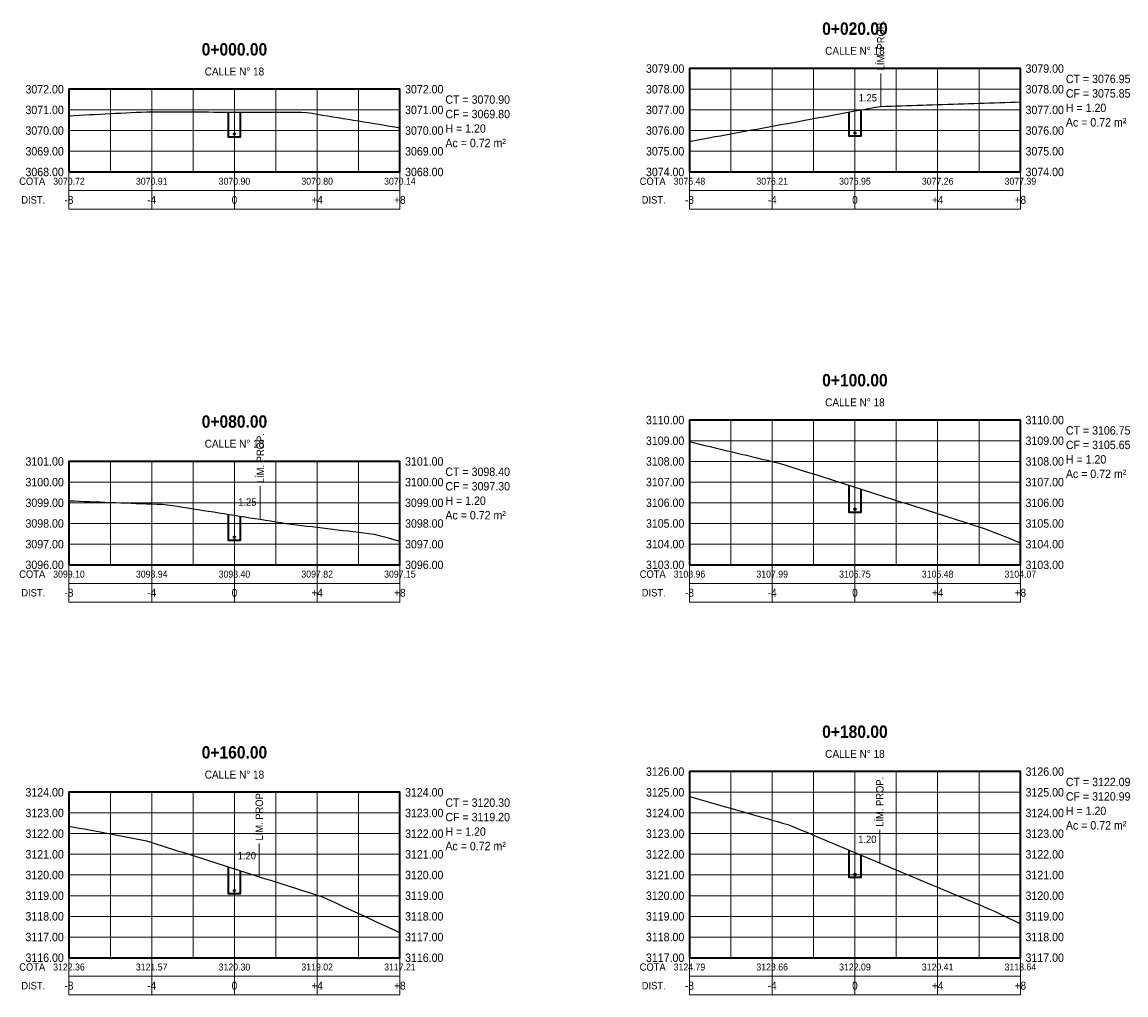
# Model space of a CAD drawing. Header units: metres. Extents: x 295850 to 310263, y 8095845 to 8104014.
# Tile 60 of 77: x 297390 to 297443, y 8103960 to 8104007. Entities that reach past the tile are written whole.
import ezdxf
from ezdxf.enums import TextEntityAlignment as Align

# ---------------------------------------------------------------- set-up
doc = ezdxf.new("R2010")
doc.units = ezdxf.units.M
doc.linetypes.add('CENTER', pattern=[5.08, 3.175, -0.635, 0.635, -0.635])
for name, color, linetype, lineweight in [('AP-EJES', 8, 'CENTER', 13), ('PERF-BANDAS', 7, 'Continuous', 18), ('PERF-MARCO', 7, 'Continuous', 35), ('SEC-GRILLA', 252, 'Continuous', 9), ('SEC-TERRENO', 32, 'Continuous', 25), ('SEC-TUB', 5, 'Continuous', 35), ('SEC-TXT', 7, 'Continuous', 18), ('SEC-ZANJA', 1, 'Continuous', 35)]:
    doc.layers.add(name, color=color, linetype=linetype, lineweight=lineweight)
doc.styles.add('ARIAL', font='arial.ttf')
doc.styles.add('ARIAL-B', font='arialbd.ttf')

# ---------------------------------------------------------------- blocks, each defined once
blk = doc.blocks.new('SECCION_C18_000000')
at = {"layer": 'SEC-TUB'}
h = blk.add_hatch(color=256, dxfattribs=at)
h.dxf.hatch_style = 1
h.paths.add_polyline_path([(297400.037, 8104001.833), (297400.037, 8104001.838), (297400.036, 8104001.843), (297400.035, 8104001.847), (297400.032, 8104001.852), (297400.03, 8104001.856), (297400.027, 8104001.86), (297400.023, 8104001.863), (297400.019, 8104001.866), (297400.014, 8104001.868), (297400.01, 8104001.869), (297400.005, 8104001.87), (297400, 8104001.871), (297399.995, 8104001.87), (297399.99, 8104001.869), (297399.986, 8104001.868), (297399.981, 8104001.866), (297399.977, 8104001.863), (297399.973, 8104001.86), (297399.97, 8104001.856), (297399.968, 8104001.852), (297399.965, 8104001.847), (297399.964, 8104001.843), (297399.963, 8104001.838), (297399.963, 8104001.833), (297399.963, 8104001.828), (297399.964, 8104001.823), (297399.965, 8104001.819), (297399.968, 8104001.814), (297399.97, 8104001.81), (297399.973, 8104001.807), (297399.977, 8104001.803), (297399.981, 8104001.801), (297399.986, 8104001.798), (297399.99, 8104001.797), (297399.995, 8104001.796), (297400, 8104001.796), (297400.005, 8104001.796), (297400.01, 8104001.797), (297400.014, 8104001.798), (297400.019, 8104001.801), (297400.023, 8104001.803), (297400.027, 8104001.807), (297400.03, 8104001.81), (297400.032, 8104001.814), (297400.035, 8104001.819), (297400.036, 8104001.823), (297400.037, 8104001.828)])
at = {"layer": 'AP-EJES'}
blk.add_line((297400, 8104000), (297400, 8104004), dxfattribs=at)
at = {"layer": 'PERF-BANDAS'}
for p, q in [((297392, 8104000), (297392, 8103998.2)), ((297396, 8104000), (297396, 8103998.2)), ((297400, 8104000), (297400, 8103998.2)), ((297404, 8104000), (297404, 8103998.2)), ((297408, 8104000), (297408, 8103998.2)), ((297392, 8103999.1), (297408, 8103999.1))]:
    blk.add_line(p, q, dxfattribs=at)
blk.add_lwpolyline([(297392, 8103998.2), (297408, 8103998.2), (297408, 8104000), (297392, 8104000)], close=True, dxfattribs=at)
at = {"layer": 'PERF-MARCO'}
blk.add_lwpolyline([(297392, 8104000), (297408, 8104000), (297408, 8104004), (297392, 8104004)], close=True, dxfattribs=at)
at = {"layer": 'SEC-GRILLA'}
for p, q in [((297392, 8104004), (297408, 8104004)), ((297392, 8104000), (297392, 8104004)), ((297394, 8104000), (297394, 8104004)), ((297396, 8104000), (297396, 8104004)), ((297398, 8104000), (297398, 8104004)), ((297400, 8104000), (297400, 8104004)), ((297402, 8104000), (297402, 8104004)), ((297404, 8104000), (297404, 8104004)), ((297406, 8104000), (297406, 8104004)), ((297408, 8104000), (297408, 8104004)), ((297392, 8104003), (297408, 8104003)), ((297392, 8104002), (297408, 8104002)), ((297392, 8104001), (297408, 8104001)), ((297392, 8104000), (297408, 8104000))]:
    blk.add_line(p, q, dxfattribs=at)
at = {"layer": 'SEC-TERRENO'}
blk.add_lwpolyline([(297392, 8104002.721), (297392.25, 8104002.734), (297392.5, 8104002.746), (297392.75, 8104002.759), (297393, 8104002.772), (297393.25, 8104002.784), (297393.5, 8104002.797), (297393.75, 8104002.809), (297394, 8104002.822), (297394.25, 8104002.835), (297394.5, 8104002.847), (297394.75, 8104002.86), (297395, 8104002.873), (297395.25, 8104002.885), (297395.5, 8104002.898), (297395.75, 8104002.91), (297396, 8104002.91), (297396.25, 8104002.909), (297396.5, 8104002.909), (297396.75, 8104002.908), (297397, 8104002.907), (297397.25, 8104002.906), (297397.5, 8104002.905), (297397.75, 8104002.904), (297398, 8104002.903), (297398.25, 8104002.902), (297398.5, 8104002.901), (297398.75, 8104002.9), (297399, 8104002.899), (297399.25, 8104002.898), (297399.5, 8104002.897), (297399.75, 8104002.896), (297400, 8104002.896), (297400.25, 8104002.895), (297400.5, 8104002.894), (297400.75, 8104002.893), (297401, 8104002.892), (297401.25, 8104002.891), (297401.5, 8104002.89), (297401.75, 8104002.889), (297402, 8104002.888), (297402.25, 8104002.887), (297402.5, 8104002.886), (297402.75, 8104002.885), (297403, 8104002.884), (297403.25, 8104002.884), (297403.5, 8104002.877), (297403.75, 8104002.836), (297404, 8104002.795), (297404.25, 8104002.754), (297404.5, 8104002.714), (297404.75, 8104002.673), (297405, 8104002.632), (297405.25, 8104002.591), (297405.5, 8104002.55), (297405.75, 8104002.509), (297406, 8104002.468), (297406.25, 8104002.427), (297406.5, 8104002.386), (297406.75, 8104002.345), (297407, 8104002.304), (297407.25, 8104002.263), (297407.5, 8104002.222), (297407.75, 8104002.181), (297408, 8104002.14)], dxfattribs=at)
at = {"layer": 'SEC-TUB'}
blk.add_circle((297400, 8104001.833), 0.0375, dxfattribs=at)
at = {"layer": 'SEC-ZANJA'}
blk.add_lwpolyline([(297399.7, 8104002.897), (297399.7, 8104001.696), (297400.3, 8104001.696), (297400.3, 8104002.894)], dxfattribs=at)
at = {"layer": 'SEC-TXT', "width": 0.9}
for s, height, style, p in [('0+000.00', 0.6, 'ARIAL-B', (297400, 8104005.45)), ('CALLE N° 18', 0.384, 'ARIAL', (297400, 8104004.55))]:
    blk.add_text(s, height=height, dxfattribs=dict(at, style=style)).set_placement(p, align=Align.BOTTOM_CENTER)
at = {"layer": 'SEC-TXT', "style": 'ARIAL', "width": 0.9}
for s, height, p in [('3072.00', 0.408, (297391.75, 8104004)), ('3071.00', 0.408, (297391.75, 8104003)), ('3070.00', 0.408, (297391.75, 8104002)), ('3069.00', 0.408, (297391.75, 8104001)), ('3068.00', 0.408, (297391.75, 8104000)), ('COTA', 0.36, (297390.85, 8103999.55)), ('DIST.', 0.36, (297390.85, 8103998.65))]:
    blk.add_text(s, height=height, dxfattribs=at).set_placement(p, align=Align.MIDDLE_RIGHT)
for s, p in [('3072.00', (297408.25, 8104004)), ('CT = 3070.90', (297410.2, 8104003.5)), ('3071.00', (297408.25, 8104003)), ('CF = 3069.80', (297410.2, 8104002.8)), ('3070.00', (297408.25, 8104002)), ('H = 1.20', (297410.2, 8104002.1)), ('Ac = 0.72 m²', (297410.2, 8104001.4)), ('3069.00', (297408.25, 8104001)), ('3068.00', (297408.25, 8104000))]:
    blk.add_text(s, height=0.408, dxfattribs=at).set_placement(p, align=Align.MIDDLE_LEFT)
for s, height, p in [('3070.72', 0.336, (297392, 8103999.55)), ('3070.91', 0.336, (297396, 8103999.55)), ('3070.90', 0.336, (297400, 8103999.55)), ('3070.80', 0.336, (297404, 8103999.55)), ('3070.14', 0.336, (297408, 8103999.55)), ('-8', 0.384, (297392, 8103998.65)), ('-4', 0.384, (297396, 8103998.65)), ('0', 0.384, (297400, 8103998.65)), ('+4', 0.384, (297404, 8103998.65)), ('+8', 0.384, (297408, 8103998.65))]:
    blk.add_text(s, height=height, dxfattribs=at).set_placement(p, align=Align.MIDDLE_CENTER)
blk = doc.blocks.new('SECCION_C18_002000')
at = {"layer": 'SEC-TUB'}
h = blk.add_hatch(color=256, dxfattribs=at)
h.dxf.hatch_style = 1
h.paths.add_polyline_path([(297430.037, 8104001.886), (297430.037, 8104001.891), (297430.036, 8104001.896), (297430.035, 8104001.901), (297430.032, 8104001.905), (297430.03, 8104001.909), (297430.027, 8104001.913), (297430.023, 8104001.916), (297430.019, 8104001.919), (297430.014, 8104001.921), (297430.01, 8104001.922), (297430.005, 8104001.923), (297430, 8104001.924), (297429.995, 8104001.923), (297429.99, 8104001.922), (297429.986, 8104001.921), (297429.981, 8104001.919), (297429.977, 8104001.916), (297429.973, 8104001.913), (297429.97, 8104001.909), (297429.968, 8104001.905), (297429.965, 8104001.901), (297429.964, 8104001.896), (297429.963, 8104001.891), (297429.963, 8104001.886), (297429.963, 8104001.881), (297429.964, 8104001.876), (297429.965, 8104001.872), (297429.968, 8104001.867), (297429.97, 8104001.863), (297429.973, 8104001.86), (297429.977, 8104001.856), (297429.981, 8104001.854), (297429.986, 8104001.852), (297429.99, 8104001.85), (297429.995, 8104001.849), (297430, 8104001.849), (297430.005, 8104001.849), (297430.01, 8104001.85), (297430.014, 8104001.852), (297430.019, 8104001.854), (297430.023, 8104001.856), (297430.027, 8104001.86), (297430.03, 8104001.863), (297430.032, 8104001.867), (297430.035, 8104001.872), (297430.036, 8104001.876), (297430.037, 8104001.881)])
at = {"layer": 'AP-EJES'}
for p, q in [((297430, 8104000), (297430, 8104005)), ((297431.25, 8104003.166), (297431.25, 8104004.766))]:
    blk.add_line(p, q, dxfattribs=at)
at = {"layer": 'PERF-BANDAS'}
for p, q in [((297422, 8104000), (297422, 8103998.2)), ((297426, 8104000), (297426, 8103998.2)), ((297430, 8104000), (297430, 8103998.2)), ((297434, 8104000), (297434, 8103998.2)), ((297438, 8104000), (297438, 8103998.2)), ((297422, 8103999.1), (297438, 8103999.1))]:
    blk.add_line(p, q, dxfattribs=at)
blk.add_lwpolyline([(297422, 8103998.2), (297438, 8103998.2), (297438, 8104000), (297422, 8104000)], close=True, dxfattribs=at)
at = {"layer": 'PERF-MARCO'}
blk.add_lwpolyline([(297422, 8104000), (297438, 8104000), (297438, 8104005), (297422, 8104005)], close=True, dxfattribs=at)
at = {"layer": 'SEC-GRILLA'}
for p, q in [((297422, 8104005), (297438, 8104005)), ((297422, 8104000), (297422, 8104005)), ((297424, 8104000), (297424, 8104005)), ((297426, 8104000), (297426, 8104005)), ((297428, 8104000), (297428, 8104005)), ((297430, 8104000), (297430, 8104005)), ((297432, 8104000), (297432, 8104005)), ((297434, 8104000), (297434, 8104005)), ((297436, 8104000), (297436, 8104005)), ((297438, 8104000), (297438, 8104005)), ((297422, 8104004), (297438, 8104004)), ((297422, 8104003), (297438, 8104003)), ((297422, 8104002), (297438, 8104002)), ((297422, 8104001), (297438, 8104001)), ((297422, 8104000), (297438, 8104000))]:
    blk.add_line(p, q, dxfattribs=at)
at = {"layer": 'SEC-TERRENO'}
blk.add_lwpolyline([(297422, 8104001.479), (297422.25, 8104001.525), (297422.5, 8104001.571), (297422.75, 8104001.616), (297423, 8104001.662), (297423.25, 8104001.708), (297423.5, 8104001.754), (297423.75, 8104001.8), (297424, 8104001.846), (297424.25, 8104001.892), (297424.5, 8104001.938), (297424.75, 8104001.984), (297425, 8104002.03), (297425.25, 8104002.076), (297425.5, 8104002.122), (297425.75, 8104002.168), (297426, 8104002.214), (297426.25, 8104002.26), (297426.5, 8104002.306), (297426.75, 8104002.351), (297427, 8104002.397), (297427.25, 8104002.443), (297427.5, 8104002.489), (297427.75, 8104002.535), (297428, 8104002.581), (297428.25, 8104002.627), (297428.5, 8104002.673), (297428.75, 8104002.719), (297429, 8104002.765), (297429.25, 8104002.811), (297429.5, 8104002.857), (297429.75, 8104002.903), (297430, 8104002.949), (297430.25, 8104002.995), (297430.5, 8104003.041), (297430.75, 8104003.086), (297431, 8104003.132), (297431.25, 8104003.166), (297431.5, 8104003.174), (297431.75, 8104003.182), (297432, 8104003.19), (297432.25, 8104003.199), (297432.5, 8104003.207), (297432.75, 8104003.215), (297433, 8104003.223), (297433.25, 8104003.231), (297433.5, 8104003.239), (297433.75, 8104003.248), (297434, 8104003.256), (297434.25, 8104003.264), (297434.5, 8104003.272), (297434.75, 8104003.28), (297435, 8104003.289), (297435.25, 8104003.297), (297435.5, 8104003.305), (297435.75, 8104003.313), (297436, 8104003.321), (297436.25, 8104003.33), (297436.5, 8104003.338), (297436.75, 8104003.346), (297437, 8104003.354), (297437.25, 8104003.362), (297437.5, 8104003.37), (297437.75, 8104003.379), (297438, 8104003.387)], dxfattribs=at)
at = {"layer": 'SEC-TUB'}
blk.add_circle((297430, 8104001.886), 0.0375, dxfattribs=at)
at = {"layer": 'SEC-ZANJA'}
blk.add_lwpolyline([(297429.7, 8104002.894), (297429.7, 8104001.749), (297430.3, 8104001.749), (297430.3, 8104003.004)], dxfattribs=at)
at = {"layer": 'SEC-TXT', "width": 0.9}
for s, height, style, p in [('0+020.00', 0.6, 'ARIAL-B', (297430, 8104006.45)), ('CALLE N° 18', 0.384, 'ARIAL', (297430, 8104005.55)), ('1.25', 0.36, 'ARIAL', (297430.625, 8104003.299))]:
    blk.add_text(s, height=height, dxfattribs=dict(at, style=style)).set_placement(p, align=Align.BOTTOM_CENTER)
at = {"layer": 'SEC-TXT', "style": 'ARIAL', "width": 0.9}
blk.add_text('LÍM. PROP.', height=0.36, rotation=90, dxfattribs=at).set_placement((297431.25, 8104004.916), align=Align.MIDDLE_LEFT)
for s, height, p in [('3079.00', 0.408, (297421.75, 8104005)), ('3078.00', 0.408, (297421.75, 8104004)), ('3077.00', 0.408, (297421.75, 8104003)), ('3076.00', 0.408, (297421.75, 8104002)), ('3075.00', 0.408, (297421.75, 8104001)), ('3074.00', 0.408, (297421.75, 8104000)), ('COTA', 0.36, (297420.85, 8103999.55)), ('DIST.', 0.36, (297420.85, 8103998.65))]:
    blk.add_text(s, height=height, dxfattribs=at).set_placement(p, align=Align.MIDDLE_RIGHT)
for s, p in [('3079.00', (297438.25, 8104005)), ('CT = 3076.95', (297440.2, 8104004.5)), ('3078.00', (297438.25, 8104004)), ('CF = 3075.85', (297440.2, 8104003.8)), ('3077.00', (297438.25, 8104003)), ('H = 1.20', (297440.2, 8104003.1)), ('Ac = 0.72 m²', (297440.2, 8104002.4)), ('3076.00', (297438.25, 8104002)), ('3075.00', (297438.25, 8104001)), ('3074.00', (297438.25, 8104000))]:
    blk.add_text(s, height=0.408, dxfattribs=at).set_placement(p, align=Align.MIDDLE_LEFT)
for s, height, p in [('3075.48', 0.336, (297422, 8103999.55)), ('3076.21', 0.336, (297426, 8103999.55)), ('3076.95', 0.336, (297430, 8103999.55)), ('3077.26', 0.336, (297434, 8103999.55)), ('3077.39', 0.336, (297438, 8103999.55)), ('-8', 0.384, (297422, 8103998.65)), ('-4', 0.384, (297426, 8103998.65)), ('0', 0.384, (297430, 8103998.65)), ('+4', 0.384, (297434, 8103998.65)), ('+8', 0.384, (297438, 8103998.65))]:
    blk.add_text(s, height=height, dxfattribs=at).set_placement(p, align=Align.MIDDLE_CENTER)
blk = doc.blocks.new('SECCION_C18_008000')
at = {"layer": 'SEC-TUB'}
h = blk.add_hatch(color=256, dxfattribs=at)
h.dxf.hatch_style = 1
h.paths.add_polyline_path([(297400.037, 8103982.336), (297400.037, 8103982.341), (297400.036, 8103982.345), (297400.035, 8103982.35), (297400.032, 8103982.354), (297400.03, 8103982.358), (297400.027, 8103982.362), (297400.023, 8103982.365), (297400.019, 8103982.368), (297400.014, 8103982.37), (297400.01, 8103982.372), (297400.005, 8103982.373), (297400, 8103982.373), (297399.995, 8103982.373), (297399.99, 8103982.372), (297399.986, 8103982.37), (297399.981, 8103982.368), (297399.977, 8103982.365), (297399.973, 8103982.362), (297399.97, 8103982.358), (297399.968, 8103982.354), (297399.965, 8103982.35), (297399.964, 8103982.345), (297399.963, 8103982.341), (297399.963, 8103982.336), (297399.963, 8103982.331), (297399.964, 8103982.326), (297399.965, 8103982.321), (297399.968, 8103982.317), (297399.97, 8103982.313), (297399.973, 8103982.309), (297399.977, 8103982.306), (297399.981, 8103982.303), (297399.986, 8103982.301), (297399.99, 8103982.299), (297399.995, 8103982.298), (297400, 8103982.298), (297400.005, 8103982.298), (297400.01, 8103982.299), (297400.014, 8103982.301), (297400.019, 8103982.303), (297400.023, 8103982.306), (297400.027, 8103982.309), (297400.03, 8103982.313), (297400.032, 8103982.317), (297400.035, 8103982.321), (297400.036, 8103982.326), (297400.037, 8103982.331)])
at = {"layer": 'AP-EJES'}
for p, q in [((297400, 8103981), (297400, 8103986)), ((297401.25, 8103983.202), (297401.25, 8103984.802))]:
    blk.add_line(p, q, dxfattribs=at)
at = {"layer": 'PERF-BANDAS'}
for p, q in [((297392, 8103981), (297392, 8103979.2)), ((297396, 8103981), (297396, 8103979.2)), ((297400, 8103981), (297400, 8103979.2)), ((297404, 8103981), (297404, 8103979.2)), ((297408, 8103981), (297408, 8103979.2)), ((297392, 8103980.1), (297408, 8103980.1))]:
    blk.add_line(p, q, dxfattribs=at)
blk.add_lwpolyline([(297392, 8103979.2), (297408, 8103979.2), (297408, 8103981), (297392, 8103981)], close=True, dxfattribs=at)
at = {"layer": 'PERF-MARCO'}
blk.add_lwpolyline([(297392, 8103981), (297408, 8103981), (297408, 8103986), (297392, 8103986)], close=True, dxfattribs=at)
at = {"layer": 'SEC-GRILLA'}
for p, q in [((297392, 8103986), (297408, 8103986)), ((297392, 8103981), (297392, 8103986)), ((297394, 8103981), (297394, 8103986)), ((297396, 8103981), (297396, 8103986)), ((297398, 8103981), (297398, 8103986)), ((297400, 8103981), (297400, 8103986)), ((297402, 8103981), (297402, 8103986)), ((297404, 8103981), (297404, 8103986)), ((297406, 8103981), (297406, 8103986)), ((297408, 8103981), (297408, 8103986)), ((297392, 8103985), (297408, 8103985)), ((297392, 8103984), (297408, 8103984)), ((297392, 8103983), (297408, 8103983)), ((297392, 8103982), (297408, 8103982)), ((297392, 8103981), (297408, 8103981))]:
    blk.add_line(p, q, dxfattribs=at)
at = {"layer": 'SEC-TERRENO'}
blk.add_lwpolyline([(297392, 8103984.097), (297392.25, 8103984.087), (297392.5, 8103984.078), (297392.75, 8103984.068), (297393, 8103984.059), (297393.25, 8103984.049), (297393.5, 8103984.04), (297393.75, 8103984.03), (297394, 8103984.021), (297394.25, 8103984.011), (297394.5, 8103984.002), (297394.75, 8103983.992), (297395, 8103983.983), (297395.25, 8103983.973), (297395.5, 8103983.964), (297395.75, 8103983.954), (297396, 8103983.945), (297396.25, 8103983.936), (297396.5, 8103983.926), (297396.75, 8103983.909), (297397, 8103983.87), (297397.25, 8103983.831), (297397.5, 8103983.791), (297397.75, 8103983.752), (297398, 8103983.713), (297398.25, 8103983.673), (297398.5, 8103983.634), (297398.75, 8103983.595), (297399, 8103983.555), (297399.25, 8103983.516), (297399.5, 8103983.477), (297399.75, 8103983.437), (297400, 8103983.398), (297400.25, 8103983.359), (297400.5, 8103983.319), (297400.75, 8103983.28), (297401, 8103983.241), (297401.25, 8103983.202), (297401.5, 8103983.162), (297401.75, 8103983.123), (297402, 8103983.084), (297402.25, 8103983.044), (297402.5, 8103983.005), (297402.75, 8103982.967), (297403, 8103982.937), (297403.25, 8103982.907), (297403.5, 8103982.877), (297403.75, 8103982.847), (297404, 8103982.817), (297404.25, 8103982.787), (297404.5, 8103982.757), (297404.75, 8103982.727), (297405, 8103982.697), (297405.25, 8103982.666), (297405.5, 8103982.636), (297405.75, 8103982.606), (297406, 8103982.576), (297406.25, 8103982.546), (297406.5, 8103982.516), (297406.75, 8103982.477), (297407, 8103982.412), (297407.25, 8103982.347), (297407.5, 8103982.282), (297407.75, 8103982.216), (297408, 8103982.151)], dxfattribs=at)
at = {"layer": 'SEC-TUB'}
blk.add_circle((297400, 8103982.336), 0.0375, dxfattribs=at)
at = {"layer": 'SEC-ZANJA'}
blk.add_lwpolyline([(297399.7, 8103983.445), (297399.7, 8103982.198), (297400.3, 8103982.198), (297400.3, 8103983.351)], dxfattribs=at)
at = {"layer": 'SEC-TXT', "width": 0.9}
for s, height, style, p in [('0+080.00', 0.6, 'ARIAL-B', (297400, 8103987.45)), ('CALLE N° 18', 0.384, 'ARIAL', (297400, 8103986.55)), ('1.25', 0.36, 'ARIAL', (297400.625, 8103983.748))]:
    blk.add_text(s, height=height, dxfattribs=dict(at, style=style)).set_placement(p, align=Align.BOTTOM_CENTER)
at = {"layer": 'SEC-TXT', "style": 'ARIAL', "width": 0.9}
blk.add_text('LÍM. PROP.', height=0.36, rotation=90, dxfattribs=at).set_placement((297401.25, 8103984.952), align=Align.MIDDLE_LEFT)
for s, height, p in [('3101.00', 0.408, (297391.75, 8103986)), ('3100.00', 0.408, (297391.75, 8103985)), ('3099.00', 0.408, (297391.75, 8103984)), ('3098.00', 0.408, (297391.75, 8103983)), ('3097.00', 0.408, (297391.75, 8103982)), ('3096.00', 0.408, (297391.75, 8103981)), ('COTA', 0.36, (297390.85, 8103980.55)), ('DIST.', 0.36, (297390.85, 8103979.65))]:
    blk.add_text(s, height=height, dxfattribs=at).set_placement(p, align=Align.MIDDLE_RIGHT)
for s, p in [('3101.00', (297408.25, 8103986)), ('CT = 3098.40', (297410.2, 8103985.5)), ('3100.00', (297408.25, 8103985)), ('CF = 3097.30', (297410.2, 8103984.8)), ('H = 1.20', (297410.2, 8103984.1)), ('3099.00', (297408.25, 8103984)), ('Ac = 0.72 m²', (297410.2, 8103983.4)), ('3098.00', (297408.25, 8103983)), ('3097.00', (297408.25, 8103982)), ('3096.00', (297408.25, 8103981))]:
    blk.add_text(s, height=0.408, dxfattribs=at).set_placement(p, align=Align.MIDDLE_LEFT)
for s, height, p in [('3099.10', 0.336, (297392, 8103980.55)), ('3098.94', 0.336, (297396, 8103980.55)), ('3098.40', 0.336, (297400, 8103980.55)), ('3097.82', 0.336, (297404, 8103980.55)), ('3097.15', 0.336, (297408, 8103980.55)), ('-8', 0.384, (297392, 8103979.65)), ('-4', 0.384, (297396, 8103979.65)), ('0', 0.384, (297400, 8103979.65)), ('+4', 0.384, (297404, 8103979.65)), ('+8', 0.384, (297408, 8103979.65))]:
    blk.add_text(s, height=height, dxfattribs=at).set_placement(p, align=Align.MIDDLE_CENTER)
blk = doc.blocks.new('SECCION_C18_010000')
at = {"layer": 'SEC-TUB'}
h = blk.add_hatch(color=256, dxfattribs=at)
h.dxf.hatch_style = 1
h.paths.add_polyline_path([(297430.037, 8103983.691), (297430.037, 8103983.696), (297430.036, 8103983.701), (297430.035, 8103983.706), (297430.032, 8103983.71), (297430.03, 8103983.714), (297430.027, 8103983.718), (297430.023, 8103983.721), (297430.019, 8103983.724), (297430.014, 8103983.726), (297430.01, 8103983.728), (297430.005, 8103983.729), (297430, 8103983.729), (297429.995, 8103983.729), (297429.99, 8103983.728), (297429.986, 8103983.726), (297429.981, 8103983.724), (297429.977, 8103983.721), (297429.973, 8103983.718), (297429.97, 8103983.714), (297429.968, 8103983.71), (297429.965, 8103983.706), (297429.964, 8103983.701), (297429.963, 8103983.696), (297429.963, 8103983.691), (297429.963, 8103983.687), (297429.964, 8103983.682), (297429.965, 8103983.677), (297429.968, 8103983.673), (297429.97, 8103983.669), (297429.973, 8103983.665), (297429.977, 8103983.662), (297429.981, 8103983.659), (297429.986, 8103983.657), (297429.99, 8103983.655), (297429.995, 8103983.654), (297430, 8103983.654), (297430.005, 8103983.654), (297430.01, 8103983.655), (297430.014, 8103983.657), (297430.019, 8103983.659), (297430.023, 8103983.662), (297430.027, 8103983.665), (297430.03, 8103983.669), (297430.032, 8103983.673), (297430.035, 8103983.677), (297430.036, 8103983.682), (297430.037, 8103983.687)])
at = {"layer": 'AP-EJES'}
blk.add_line((297430, 8103981), (297430, 8103988), dxfattribs=at)
at = {"layer": 'PERF-BANDAS'}
for p, q in [((297422, 8103981), (297422, 8103979.2)), ((297426, 8103981), (297426, 8103979.2)), ((297430, 8103981), (297430, 8103979.2)), ((297434, 8103981), (297434, 8103979.2)), ((297438, 8103981), (297438, 8103979.2)), ((297422, 8103980.1), (297438, 8103980.1))]:
    blk.add_line(p, q, dxfattribs=at)
blk.add_lwpolyline([(297422, 8103979.2), (297438, 8103979.2), (297438, 8103981), (297422, 8103981)], close=True, dxfattribs=at)
at = {"layer": 'PERF-MARCO'}
blk.add_lwpolyline([(297422, 8103981), (297438, 8103981), (297438, 8103988), (297422, 8103988)], close=True, dxfattribs=at)
at = {"layer": 'SEC-GRILLA'}
for p, q in [((297422, 8103988), (297438, 8103988)), ((297422, 8103981), (297422, 8103988)), ((297424, 8103981), (297424, 8103988)), ((297426, 8103981), (297426, 8103988)), ((297428, 8103981), (297428, 8103988)), ((297430, 8103981), (297430, 8103988)), ((297432, 8103981), (297432, 8103988)), ((297434, 8103981), (297434, 8103988)), ((297436, 8103981), (297436, 8103988)), ((297438, 8103981), (297438, 8103988)), ((297422, 8103987), (297438, 8103987)), ((297422, 8103986), (297438, 8103986)), ((297422, 8103985), (297438, 8103985)), ((297422, 8103984), (297438, 8103984)), ((297422, 8103983), (297438, 8103983)), ((297422, 8103982), (297438, 8103982)), ((297422, 8103981), (297438, 8103981))]:
    blk.add_line(p, q, dxfattribs=at)
at = {"layer": 'SEC-TERRENO'}
blk.add_lwpolyline([(297422, 8103986.958), (297422.25, 8103986.898), (297422.5, 8103986.838), (297422.75, 8103986.777), (297423, 8103986.717), (297423.25, 8103986.657), (297423.5, 8103986.597), (297423.75, 8103986.537), (297424, 8103986.476), (297424.25, 8103986.416), (297424.5, 8103986.356), (297424.75, 8103986.296), (297425, 8103986.235), (297425.25, 8103986.175), (297425.5, 8103986.115), (297425.75, 8103986.055), (297426, 8103985.994), (297426.25, 8103985.934), (297426.5, 8103985.873), (297426.75, 8103985.793), (297427, 8103985.713), (297427.25, 8103985.633), (297427.5, 8103985.553), (297427.75, 8103985.473), (297428, 8103985.393), (297428.25, 8103985.313), (297428.5, 8103985.234), (297428.75, 8103985.154), (297429, 8103985.074), (297429.25, 8103984.994), (297429.5, 8103984.914), (297429.75, 8103984.834), (297430, 8103984.754), (297430.25, 8103984.674), (297430.5, 8103984.595), (297430.75, 8103984.515), (297431, 8103984.436), (297431.25, 8103984.356), (297431.5, 8103984.277), (297431.75, 8103984.197), (297432, 8103984.118), (297432.25, 8103984.038), (297432.5, 8103983.959), (297432.75, 8103983.879), (297433, 8103983.8), (297433.25, 8103983.72), (297433.5, 8103983.641), (297433.75, 8103983.561), (297434, 8103983.482), (297434.25, 8103983.402), (297434.5, 8103983.323), (297434.75, 8103983.242), (297435, 8103983.16), (297435.25, 8103983.079), (297435.5, 8103982.998), (297435.75, 8103982.917), (297436, 8103982.836), (297436.25, 8103982.755), (297436.5, 8103982.665), (297436.75, 8103982.565), (297437, 8103982.466), (297437.25, 8103982.366), (297437.5, 8103982.266), (297437.75, 8103982.166), (297438, 8103982.066)], dxfattribs=at)
at = {"layer": 'SEC-TUB'}
blk.add_circle((297430, 8103983.691), 0.0375, dxfattribs=at)
at = {"layer": 'SEC-ZANJA'}
blk.add_lwpolyline([(297429.7, 8103984.85), (297429.7, 8103983.554), (297430.3, 8103983.554), (297430.3, 8103984.658)], dxfattribs=at)
at = {"layer": 'SEC-TXT', "width": 0.9}
for s, height, style, p in [('0+100.00', 0.6, 'ARIAL-B', (297430, 8103989.45)), ('CALLE N° 18', 0.384, 'ARIAL', (297430, 8103988.55))]:
    blk.add_text(s, height=height, dxfattribs=dict(at, style=style)).set_placement(p, align=Align.BOTTOM_CENTER)
at = {"layer": 'SEC-TXT', "style": 'ARIAL', "width": 0.9}
for s, height, p in [('3110.00', 0.408, (297421.75, 8103988)), ('3109.00', 0.408, (297421.75, 8103987)), ('3108.00', 0.408, (297421.75, 8103986)), ('3107.00', 0.408, (297421.75, 8103985)), ('3106.00', 0.408, (297421.75, 8103984)), ('3105.00', 0.408, (297421.75, 8103983)), ('3104.00', 0.408, (297421.75, 8103982)), ('3103.00', 0.408, (297421.75, 8103981)), ('COTA', 0.36, (297420.85, 8103980.55)), ('DIST.', 0.36, (297420.85, 8103979.65))]:
    blk.add_text(s, height=height, dxfattribs=at).set_placement(p, align=Align.MIDDLE_RIGHT)
for s, p in [('3110.00', (297438.25, 8103988)), ('CT = 3106.75', (297440.2, 8103987.5)), ('3109.00', (297438.25, 8103987)), ('CF = 3105.65', (297440.2, 8103986.8)), ('3108.00', (297438.25, 8103986)), ('H = 1.20', (297440.2, 8103986.1)), ('Ac = 0.72 m²', (297440.2, 8103985.4)), ('3107.00', (297438.25, 8103985)), ('3106.00', (297438.25, 8103984)), ('3105.00', (297438.25, 8103983)), ('3104.00', (297438.25, 8103982)), ('3103.00', (297438.25, 8103981))]:
    blk.add_text(s, height=0.408, dxfattribs=at).set_placement(p, align=Align.MIDDLE_LEFT)
for s, height, p in [('3108.96', 0.336, (297422, 8103980.55)), ('3107.99', 0.336, (297426, 8103980.55)), ('3106.75', 0.336, (297430, 8103980.55)), ('3105.48', 0.336, (297434, 8103980.55)), ('3104.07', 0.336, (297438, 8103980.55)), ('-8', 0.384, (297422, 8103979.65)), ('-4', 0.384, (297426, 8103979.65)), ('0', 0.384, (297430, 8103979.65)), ('+4', 0.384, (297434, 8103979.65)), ('+8', 0.384, (297438, 8103979.65))]:
    blk.add_text(s, height=height, dxfattribs=at).set_placement(p, align=Align.MIDDLE_CENTER)
blk = doc.blocks.new('SECCION_C18_016000')
at = {"layer": 'SEC-TUB'}
h = blk.add_hatch(color=256, dxfattribs=at)
h.dxf.hatch_style = 1
h.paths.add_polyline_path([(297400.037, 8103965.237), (297400.037, 8103965.242), (297400.036, 8103965.247), (297400.035, 8103965.251), (297400.032, 8103965.256), (297400.03, 8103965.26), (297400.027, 8103965.263), (297400.023, 8103965.267), (297400.019, 8103965.269), (297400.014, 8103965.272), (297400.01, 8103965.273), (297400.005, 8103965.274), (297400, 8103965.274), (297399.995, 8103965.274), (297399.99, 8103965.273), (297399.986, 8103965.272), (297399.981, 8103965.269), (297399.977, 8103965.267), (297399.973, 8103965.263), (297399.97, 8103965.26), (297399.968, 8103965.256), (297399.965, 8103965.251), (297399.964, 8103965.247), (297399.963, 8103965.242), (297399.963, 8103965.237), (297399.963, 8103965.232), (297399.964, 8103965.227), (297399.965, 8103965.223), (297399.968, 8103965.218), (297399.97, 8103965.214), (297399.973, 8103965.21), (297399.977, 8103965.207), (297399.981, 8103965.204), (297399.986, 8103965.202), (297399.99, 8103965.201), (297399.995, 8103965.2), (297400, 8103965.199), (297400.005, 8103965.2), (297400.01, 8103965.201), (297400.014, 8103965.202), (297400.019, 8103965.204), (297400.023, 8103965.207), (297400.027, 8103965.21), (297400.03, 8103965.214), (297400.032, 8103965.218), (297400.035, 8103965.223), (297400.036, 8103965.227), (297400.037, 8103965.232)])
at = {"layer": 'AP-EJES'}
for p, q in [((297400, 8103962), (297400, 8103970)), ((297401.2, 8103965.917), (297401.2, 8103967.517))]:
    blk.add_line(p, q, dxfattribs=at)
at = {"layer": 'PERF-BANDAS'}
for p, q in [((297392, 8103962), (297392, 8103960.2)), ((297396, 8103962), (297396, 8103960.2)), ((297400, 8103962), (297400, 8103960.2)), ((297404, 8103962), (297404, 8103960.2)), ((297408, 8103962), (297408, 8103960.2)), ((297392, 8103961.1), (297408, 8103961.1))]:
    blk.add_line(p, q, dxfattribs=at)
blk.add_lwpolyline([(297392, 8103960.2), (297408, 8103960.2), (297408, 8103962), (297392, 8103962)], close=True, dxfattribs=at)
at = {"layer": 'PERF-MARCO'}
blk.add_lwpolyline([(297392, 8103962), (297408, 8103962), (297408, 8103970), (297392, 8103970)], close=True, dxfattribs=at)
at = {"layer": 'SEC-GRILLA'}
for p, q in [((297392, 8103970), (297408, 8103970)), ((297392, 8103962), (297392, 8103970)), ((297394, 8103962), (297394, 8103970)), ((297396, 8103962), (297396, 8103970)), ((297398, 8103962), (297398, 8103970)), ((297400, 8103962), (297400, 8103970)), ((297402, 8103962), (297402, 8103970)), ((297404, 8103962), (297404, 8103970)), ((297406, 8103962), (297406, 8103970)), ((297408, 8103962), (297408, 8103970)), ((297392, 8103969), (297408, 8103969)), ((297392, 8103968), (297408, 8103968)), ((297392, 8103967), (297408, 8103967)), ((297392, 8103966), (297408, 8103966)), ((297392, 8103965), (297408, 8103965)), ((297392, 8103964), (297408, 8103964)), ((297392, 8103963), (297408, 8103963)), ((297392, 8103962), (297408, 8103962))]:
    blk.add_line(p, q, dxfattribs=at)
at = {"layer": 'SEC-TERRENO'}
blk.add_lwpolyline([(297392, 8103968.359), (297392.25, 8103968.315), (297392.5, 8103968.27), (297392.75, 8103968.225), (297393, 8103968.181), (297393.25, 8103968.136), (297393.5, 8103968.089), (297393.75, 8103968.041), (297394, 8103967.993), (297394.25, 8103967.944), (297394.5, 8103967.896), (297394.75, 8103967.848), (297395, 8103967.8), (297395.25, 8103967.752), (297395.5, 8103967.704), (297395.75, 8103967.654), (297396, 8103967.574), (297396.25, 8103967.495), (297396.5, 8103967.415), (297396.75, 8103967.335), (297397, 8103967.256), (297397.25, 8103967.176), (297397.5, 8103967.096), (297397.75, 8103967.017), (297398, 8103966.937), (297398.25, 8103966.857), (297398.5, 8103966.778), (297398.75, 8103966.698), (297399, 8103966.618), (297399.25, 8103966.538), (297399.5, 8103966.459), (297399.75, 8103966.379), (297400, 8103966.299), (297400.25, 8103966.22), (297400.5, 8103966.14), (297400.75, 8103966.06), (297401, 8103965.981), (297401.25, 8103965.901), (297401.5, 8103965.821), (297401.75, 8103965.742), (297402, 8103965.662), (297402.25, 8103965.582), (297402.5, 8103965.503), (297402.75, 8103965.423), (297403, 8103965.343), (297403.25, 8103965.264), (297403.5, 8103965.184), (297403.75, 8103965.104), (297404, 8103965.025), (297404.25, 8103964.945), (297404.5, 8103964.832), (297404.75, 8103964.716), (297405, 8103964.6), (297405.25, 8103964.484), (297405.5, 8103964.368), (297405.75, 8103964.253), (297406, 8103964.137), (297406.25, 8103964.021), (297406.5, 8103963.905), (297406.75, 8103963.789), (297407, 8103963.674), (297407.25, 8103963.558), (297407.5, 8103963.442), (297407.75, 8103963.326), (297408, 8103963.211)], dxfattribs=at)
at = {"layer": 'SEC-TUB'}
blk.add_circle((297400, 8103965.237), 0.0375, dxfattribs=at)
at = {"layer": 'SEC-ZANJA'}
blk.add_lwpolyline([(297399.7, 8103966.395), (297399.7, 8103965.099), (297400.3, 8103965.099), (297400.3, 8103966.204)], dxfattribs=at)
at = {"layer": 'SEC-TXT', "width": 0.9}
for s, height, style, p in [('0+160.00', 0.6, 'ARIAL-B', (297400, 8103971.45)), ('CALLE N° 18', 0.384, 'ARIAL', (297400, 8103970.55)), ('1.20', 0.36, 'ARIAL', (297400.6, 8103966.649))]:
    blk.add_text(s, height=height, dxfattribs=dict(at, style=style)).set_placement(p, align=Align.BOTTOM_CENTER)
at = {"layer": 'SEC-TXT', "style": 'ARIAL', "width": 0.9}
for s, height, p in [('3124.00', 0.408, (297391.75, 8103970)), ('3123.00', 0.408, (297391.75, 8103969)), ('3122.00', 0.408, (297391.75, 8103968)), ('3121.00', 0.408, (297391.75, 8103967)), ('3120.00', 0.408, (297391.75, 8103966)), ('3119.00', 0.408, (297391.75, 8103965)), ('3118.00', 0.408, (297391.75, 8103964)), ('3117.00', 0.408, (297391.75, 8103963)), ('3116.00', 0.408, (297391.75, 8103962)), ('COTA', 0.36, (297390.85, 8103961.55)), ('DIST.', 0.36, (297390.85, 8103960.65))]:
    blk.add_text(s, height=height, dxfattribs=at).set_placement(p, align=Align.MIDDLE_RIGHT)
for s, p in [('3124.00', (297408.25, 8103970)), ('CT = 3120.30', (297410.2, 8103969.5)), ('3123.00', (297408.25, 8103969)), ('CF = 3119.20', (297410.2, 8103968.8)), ('H = 1.20', (297410.2, 8103968.1)), ('3122.00', (297408.25, 8103968)), ('3121.00', (297408.25, 8103967)), ('Ac = 0.72 m²', (297410.2, 8103967.4)), ('3120.00', (297408.25, 8103966)), ('3119.00', (297408.25, 8103965)), ('3118.00', (297408.25, 8103964)), ('3117.00', (297408.25, 8103963)), ('3116.00', (297408.25, 8103962))]:
    blk.add_text(s, height=0.408, dxfattribs=at).set_placement(p, align=Align.MIDDLE_LEFT)
blk.add_text('LÍM. PROP.', height=0.36, rotation=90, dxfattribs=at).set_placement((297401.2, 8103967.667), align=Align.MIDDLE_LEFT)
for s, height, p in [('3122.36', 0.336, (297392, 8103961.55)), ('3121.57', 0.336, (297396, 8103961.55)), ('3120.30', 0.336, (297400, 8103961.55)), ('3119.02', 0.336, (297404, 8103961.55)), ('3117.21', 0.336, (297408, 8103961.55)), ('-8', 0.384, (297392, 8103960.65)), ('-4', 0.384, (297396, 8103960.65)), ('0', 0.384, (297400, 8103960.65)), ('+4', 0.384, (297404, 8103960.65)), ('+8', 0.384, (297408, 8103960.65))]:
    blk.add_text(s, height=height, dxfattribs=at).set_placement(p, align=Align.MIDDLE_CENTER)
blk = doc.blocks.new('SECCION_C18_018000')
at = {"layer": 'SEC-TUB'}
h = blk.add_hatch(color=256, dxfattribs=at)
h.dxf.hatch_style = 1
h.paths.add_polyline_path([(297430.037, 8103966.024), (297430.037, 8103966.029), (297430.036, 8103966.034), (297430.035, 8103966.039), (297430.032, 8103966.043), (297430.03, 8103966.047), (297430.027, 8103966.051), (297430.023, 8103966.054), (297430.019, 8103966.057), (297430.014, 8103966.059), (297430.01, 8103966.06), (297430.005, 8103966.061), (297430, 8103966.062), (297429.995, 8103966.061), (297429.99, 8103966.06), (297429.986, 8103966.059), (297429.981, 8103966.057), (297429.977, 8103966.054), (297429.973, 8103966.051), (297429.97, 8103966.047), (297429.968, 8103966.043), (297429.965, 8103966.039), (297429.964, 8103966.034), (297429.963, 8103966.029), (297429.963, 8103966.024), (297429.963, 8103966.019), (297429.964, 8103966.015), (297429.965, 8103966.01), (297429.968, 8103966.006), (297429.97, 8103966.001), (297429.973, 8103965.998), (297429.977, 8103965.995), (297429.981, 8103965.992), (297429.986, 8103965.99), (297429.99, 8103965.988), (297429.995, 8103965.987), (297430, 8103965.987), (297430.005, 8103965.987), (297430.01, 8103965.988), (297430.014, 8103965.99), (297430.019, 8103965.992), (297430.023, 8103965.995), (297430.027, 8103965.998), (297430.03, 8103966.001), (297430.032, 8103966.006), (297430.035, 8103966.01), (297430.036, 8103966.015), (297430.037, 8103966.019)])
at = {"layer": 'AP-EJES'}
for p, q in [((297430, 8103962), (297430, 8103971)), ((297431.2, 8103966.583), (297431.2, 8103968.183))]:
    blk.add_line(p, q, dxfattribs=at)
at = {"layer": 'PERF-BANDAS'}
for p, q in [((297422, 8103962), (297422, 8103960.2)), ((297426, 8103962), (297426, 8103960.2)), ((297430, 8103962), (297430, 8103960.2)), ((297434, 8103962), (297434, 8103960.2)), ((297438, 8103962), (297438, 8103960.2)), ((297422, 8103961.1), (297438, 8103961.1))]:
    blk.add_line(p, q, dxfattribs=at)
blk.add_lwpolyline([(297422, 8103960.2), (297438, 8103960.2), (297438, 8103962), (297422, 8103962)], close=True, dxfattribs=at)
at = {"layer": 'PERF-MARCO'}
blk.add_lwpolyline([(297422, 8103962), (297438, 8103962), (297438, 8103971), (297422, 8103971)], close=True, dxfattribs=at)
at = {"layer": 'SEC-GRILLA'}
for p, q in [((297422, 8103971), (297438, 8103971)), ((297422, 8103962), (297422, 8103971)), ((297424, 8103962), (297424, 8103971)), ((297426, 8103962), (297426, 8103971)), ((297428, 8103962), (297428, 8103971)), ((297430, 8103962), (297430, 8103971)), ((297432, 8103962), (297432, 8103971)), ((297434, 8103962), (297434, 8103971)), ((297436, 8103962), (297436, 8103971)), ((297438, 8103962), (297438, 8103971)), ((297422, 8103970), (297438, 8103970)), ((297422, 8103969), (297438, 8103969)), ((297422, 8103968), (297438, 8103968)), ((297422, 8103967), (297438, 8103967)), ((297422, 8103966), (297438, 8103966)), ((297422, 8103965), (297438, 8103965)), ((297422, 8103964), (297438, 8103964)), ((297422, 8103963), (297438, 8103963)), ((297422, 8103962), (297438, 8103962))]:
    blk.add_line(p, q, dxfattribs=at)
at = {"layer": 'SEC-TERRENO'}
blk.add_lwpolyline([(297422, 8103969.795), (297422.25, 8103969.724), (297422.5, 8103969.652), (297422.75, 8103969.581), (297423, 8103969.51), (297423.25, 8103969.439), (297423.5, 8103969.367), (297423.75, 8103969.296), (297424, 8103969.225), (297424.25, 8103969.154), (297424.5, 8103969.082), (297424.75, 8103969.011), (297425, 8103968.94), (297425.25, 8103968.869), (297425.5, 8103968.798), (297425.75, 8103968.726), (297426, 8103968.655), (297426.25, 8103968.584), (297426.5, 8103968.513), (297426.75, 8103968.441), (297427, 8103968.345), (297427.25, 8103968.24), (297427.5, 8103968.135), (297427.75, 8103968.031), (297428, 8103967.926), (297428.25, 8103967.821), (297428.5, 8103967.716), (297428.75, 8103967.611), (297429, 8103967.506), (297429.25, 8103967.401), (297429.5, 8103967.296), (297429.75, 8103967.192), (297430, 8103967.087), (297430.25, 8103966.982), (297430.5, 8103966.877), (297430.75, 8103966.772), (297431, 8103966.667), (297431.25, 8103966.562), (297431.5, 8103966.458), (297431.75, 8103966.353), (297432, 8103966.248), (297432.25, 8103966.143), (297432.5, 8103966.038), (297432.75, 8103965.933), (297433, 8103965.828), (297433.25, 8103965.724), (297433.5, 8103965.619), (297433.75, 8103965.514), (297434, 8103965.409), (297434.25, 8103965.304), (297434.5, 8103965.199), (297434.75, 8103965.094), (297435, 8103964.99), (297435.25, 8103964.885), (297435.5, 8103964.78), (297435.75, 8103964.673), (297436, 8103964.566), (297436.25, 8103964.459), (297436.5, 8103964.352), (297436.75, 8103964.245), (297437, 8103964.127), (297437.25, 8103964.006), (297437.5, 8103963.884), (297437.75, 8103963.762), (297438, 8103963.639)], dxfattribs=at)
at = {"layer": 'SEC-TUB'}
blk.add_circle((297430, 8103966.024), 0.0375, dxfattribs=at)
at = {"layer": 'SEC-ZANJA'}
blk.add_lwpolyline([(297429.7, 8103967.213), (297429.7, 8103965.887), (297430.3, 8103965.887), (297430.3, 8103966.961)], dxfattribs=at)
at = {"layer": 'SEC-TXT', "width": 0.9}
for s, height, style, p in [('0+180.00', 0.6, 'ARIAL-B', (297430, 8103972.45)), ('CALLE N° 18', 0.384, 'ARIAL', (297430, 8103971.55)), ('1.20', 0.36, 'ARIAL', (297430.6, 8103967.437))]:
    blk.add_text(s, height=height, dxfattribs=dict(at, style=style)).set_placement(p, align=Align.BOTTOM_CENTER)
at = {"layer": 'SEC-TXT', "style": 'ARIAL', "width": 0.9}
for s, height, p in [('3126.00', 0.408, (297421.75, 8103971)), ('3125.00', 0.408, (297421.75, 8103970)), ('3124.00', 0.408, (297421.75, 8103969)), ('3123.00', 0.408, (297421.75, 8103968)), ('3122.00', 0.408, (297421.75, 8103967)), ('3121.00', 0.408, (297421.75, 8103966)), ('3120.00', 0.408, (297421.75, 8103965)), ('3119.00', 0.408, (297421.75, 8103964)), ('3118.00', 0.408, (297421.75, 8103963)), ('3117.00', 0.408, (297421.75, 8103962)), ('COTA', 0.36, (297420.85, 8103961.55)), ('DIST.', 0.36, (297420.85, 8103960.65))]:
    blk.add_text(s, height=height, dxfattribs=at).set_placement(p, align=Align.MIDDLE_RIGHT)
for s, p in [('3126.00', (297438.25, 8103971)), ('CT = 3122.09', (297440.2, 8103970.5)), ('3125.00', (297438.25, 8103970)), ('CF = 3120.99', (297440.2, 8103969.8)), ('3124.00', (297438.25, 8103969)), ('H = 1.20', (297440.2, 8103969.1)), ('Ac = 0.72 m²', (297440.2, 8103968.4)), ('3123.00', (297438.25, 8103968)), ('3122.00', (297438.25, 8103967)), ('3121.00', (297438.25, 8103966)), ('3120.00', (297438.25, 8103965)), ('3119.00', (297438.25, 8103964)), ('3118.00', (297438.25, 8103963)), ('3117.00', (297438.25, 8103962))]:
    blk.add_text(s, height=0.408, dxfattribs=at).set_placement(p, align=Align.MIDDLE_LEFT)
blk.add_text('LÍM. PROP.', height=0.36, rotation=90, dxfattribs=at).set_placement((297431.2, 8103968.333), align=Align.MIDDLE_LEFT)
for s, height, p in [('3124.79', 0.336, (297422, 8103961.55)), ('3123.66', 0.336, (297426, 8103961.55)), ('3122.09', 0.336, (297430, 8103961.55)), ('3120.41', 0.336, (297434, 8103961.55)), ('3118.64', 0.336, (297438, 8103961.55)), ('-8', 0.384, (297422, 8103960.65)), ('-4', 0.384, (297426, 8103960.65)), ('0', 0.384, (297430, 8103960.65)), ('+4', 0.384, (297434, 8103960.65)), ('+8', 0.384, (297438, 8103960.65))]:
    blk.add_text(s, height=height, dxfattribs=at).set_placement(p, align=Align.MIDDLE_CENTER)

msp = doc.modelspace()

# ---------------------------------------------------------------- block references
at = {"layer": 'SEC-GRILLA'}
for name in ['SECCION_C18_002000', 'SECCION_C18_000000', 'SECCION_C18_010000', 'SECCION_C18_008000', 'SECCION_C18_018000', 'SECCION_C18_016000']:
    msp.add_blockref(name, (0, 0), dxfattribs=at)

doc.saveas('drawing.dxf')
